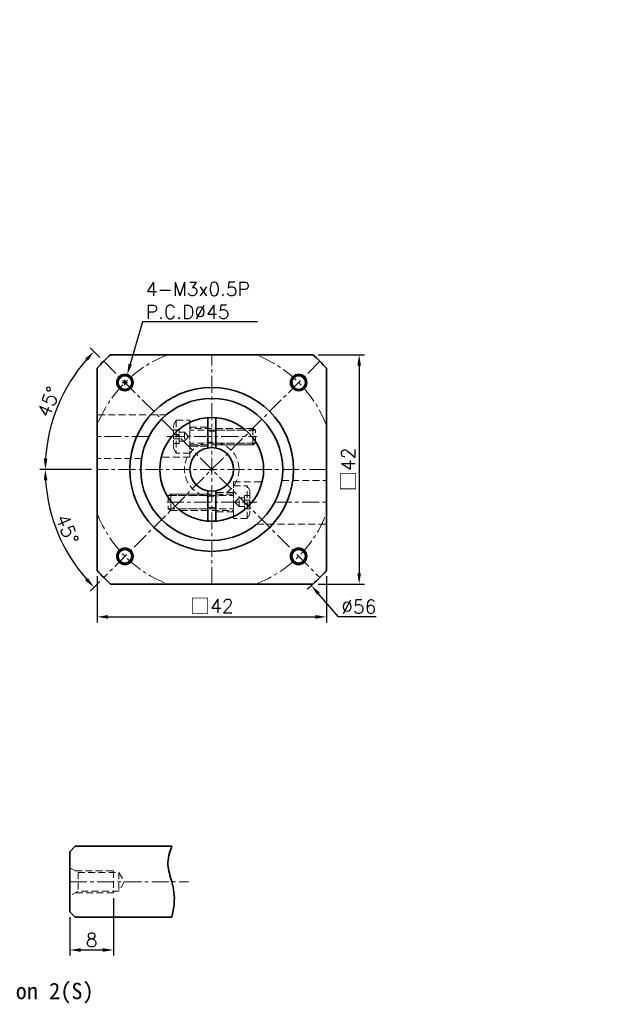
# Model space of a CAD drawing. Header units: millimetres. Extents: x -189 to 775, y -31 to 500.
# Tile 2 of 2: x 9 to 116, y -31 to 149. Entities that reach past the tile are written whole.
import ezdxf

# ---------------------------------------------------------------- set-up
doc = ezdxf.new("R2010")
doc.units = ezdxf.units.MM
doc.header["$LTSCALE"] = 2.5
doc.linetypes.add('CENTER', pattern=[2, 1.25, -0.25, 0.25, -0.25])
doc.linetypes.add('DASHED', pattern=[0.75, 0.5, -0.25])
doc.layers.get('0').update_dxf_attribs({"lineweight": 35})
for name, color, linetype, lineweight in [('DIM', 6, 'Continuous', 18), ('中心線', 1, 'CENTER', 18), ('虛線', 5, 'DASHED', 18)]:
    doc.layers.add(name, color=color, linetype=linetype, lineweight=lineweight)
doc.styles.get("Standard").update_dxf_attribs({"font": 'romans.shx'})
doc.dimstyles.new('R', dxfattribs={"dimtxt": 2.5, "dimasz": 2, "dimexe": 1, "dimexo": 1, "dimgap": 0.6, "dimtad": 1, "dimtoh": 1, "dimdec": 4, "dimdsep": 46, "dimtxsty": 'Standard', "dimcen": 0.5, "dimdle": 1, "dimclrt": 7, "dimadec": 4, "dimazin": 2, "dimtfac": 1, "dimtdec": 4, "dimtofl": 0, "dimtmove": 0, "dimatfit": 3, "dimfxl": 0, "dimtolj": 1, "dimarcsym": 0})
doc.dimstyles.get("Standard").update_dxf_attribs({"dimtxt": 2.5, "dimasz": 2, "dimexe": 1, "dimexo": 1, "dimgap": 0.6, "dimtad": 1, "dimdec": 4, "dimdsep": 46, "dimtxsty": 'Standard', "dimcen": 0.5, "dimdle": 1, "dimclrt": 7, "dimadec": 4, "dimazin": 2, "dimtfac": 1, "dimtdec": 4, "dimtofl": 0, "dimtmove": 0, "dimatfit": 3, "dimfxl": 0, "dimtolj": 1, "dimarcsym": 0})

# ---------------------------------------------------------------- blocks, each defined once
blk = doc.blocks.new('*D20')
at = {"layer": 'Defpoints', "color": 0}
for p in [(23.1, 48.23), (65.1, 48.23), (65.1, 39.75)]:
    blk.add_point(p, dxfattribs=at)
at = {"layer": 'DIM', "color": 0, "lineweight": -2}
for p, q in [((23.1, 47.23), (23.1, 38.75)), ((65.1, 47.23), (65.1, 38.75)), ((25.1, 39.75), (63.1, 39.75))]:
    blk.add_line(p, q, dxfattribs=at)
at = {"layer": 'DIM', "color": 0}
for points in [[(25.1, 40.08), (25.1, 39.42), (23.1, 39.75)], [(63.1, 40.08), (63.1, 39.42), (65.1, 39.75)]]:
    blk.add_solid(points, dxfattribs=at)
at = {"layer": 'DIM', "color": 7, "insert": (44.1, 41.7), "char_height": 2.5, "attachment_point": 5}
blk.add_mtext('\\A1;{\\fPMingLiU|b0|i0|c136|p18;\\H1.083x;\\C0;□}42', dxfattribs=at)
blk = doc.blocks.new('*D36')
at = {"layer": 'Defpoints', "color": 0}
for p in [(24.3, 86.55), (17.69, 82), (23.1, 66.75), (65.1, 66.75), (63.9, 46.95)]:
    blk.add_point(p, dxfattribs=at)
at = {"layer": 'DIM', "color": 0, "lineweight": -2}
for p, q in [((23.59, 87.26), (21.83, 89.02)), ((22.1, 66.75), (12.6, 66.75))]:
    blk.add_line(p, q, dxfattribs=at)
blk.add_arc((44.1, 66.75), 30.5, 138.7578, 176.2422, dxfattribs=at)
at = {"layer": 'DIM', "color": 0}
for points in [[(20.92, 87.08), (21.41, 86.63), (22.53, 88.32)], [(14, 68.74), (13.33, 68.76), (13.6, 66.75)]]:
    blk.add_solid(points, dxfattribs=at)
at = {"layer": 'DIM', "color": 7, "insert": (14.21, 79.13), "char_height": 2.5, "attachment_point": 5, "rotation": 67.5}
blk.add_mtext('\\A1;45°', dxfattribs=at)
blk = doc.blocks.new('*D37')
at = {"layer": 'Defpoints', "color": 0}
for p in [(63.9, 86.55), (23.1, 66.75), (65.1, 66.75), (14.64, 58.86), (24.3, 46.95)]:
    blk.add_point(p, dxfattribs=at)
at = {"layer": 'DIM', "color": 0, "lineweight": -2}
for p, q in [((22.1, 66.75), (12.6, 66.75)), ((23.59, 46.24), (21.83, 44.48))]:
    blk.add_line(p, q, dxfattribs=at)
blk.add_arc((44.1, 66.75), 30.5, 183.7578, 221.2422, dxfattribs=at)
at = {"layer": 'DIM', "color": 0}
for points in [[(13.33, 64.74), (14, 64.76), (13.6, 66.75)], [(21.41, 46.87), (20.92, 46.41), (22.53, 45.18)]]:
    blk.add_solid(points, dxfattribs=at)
at = {"layer": 'DIM', "color": 7, "insert": (17.63, 55.79), "char_height": 2.5, "attachment_point": 5, "rotation": 292.5}
blk.add_mtext('\\A1;45°', dxfattribs=at)
blk = doc.blocks.new('A$C049F1E56')
at = {"layer": '虛線', "color": 7}
for p, q in [((0.5, 6), (0.5, 0)), ((15, 4.2), (3, 4.2)), ((14.5, 4.5), (3.2, 4.5)), ((14.5, 4.5), (14.5, 1.5)), ((15, 4.2), (14.5, 4.5)), ((15, 1.8), (15, 4.2)), ((15, 1.8), (3, 1.8)), ((3.2, 1.5), (14.5, 1.5)), ((14.5, 1.5), (15, 1.8))]:
    blk.add_line(p, q, dxfattribs=at)
for points in [[(0.5, 0), (0, 0.87), (0, 5.13), (0.5, 6), (3, 6), (3, 0)], [(0, 4.23), (0, 1.77), (1, 1.77), (1, 4.23)], [(1, 2.19), (1, 3.81), (2, 3.81), (2, 2.19)], [(0, 3.37), (0, 2.63), (1, 2.63), (1, 3.37)]]:
    blk.add_lwpolyline(points, close=True, dxfattribs=at)
blk.add_lwpolyline([(2, 3.81), (2.76, 3), (2, 2.19)], dxfattribs=at)
for centre, start, end in [((3.2, 4.7), 180, 270), ((3.2, 1.3), 90, 180)]:
    blk.add_arc(centre, 0.2, start, end, dxfattribs=at)
blk = doc.blocks.new('A$C4257326B')
at = {"color": 7}
for p, q in [((8.75, 18.97), (8.75, 13.43)), ((10.25, 18.97), (10.25, 13.43)), ((8.75, 5.57), (8.75, 0.03)), ((10.25, 5.57), (10.25, 0.03))]:
    blk.add_line(p, q, dxfattribs=at)
for radius in [9.5, 4]:
    blk.add_circle((9.5, 9.5), radius, dxfattribs=at)
at = {"layer": '中心線', "color": 7}
for p, q in [((1.25, 15.5), (17.75, 15.5)), ((1.25, 3.5), (17.75, 3.5))]:
    blk.add_line(p, q, dxfattribs=at)
at = {"layer": '虛線', "color": 7}
for p, q in [((5.5, 17.25), (8.75, 17.25)), ((10.25, 17), (15.33, 17)), ((10.25, 16.7), (15.7, 16.7)), ((5.5, 13.75), (8.75, 13.75)), ((10.25, 14.3), (17.7, 14.3)), ((10.25, 14), (17.87, 14)), ((8.75, 5), (1.13, 5)), ((8.75, 4.7), (1.3, 4.7)), ((13.5, 5.25), (10.25, 5.25)), ((8.75, 2.3), (3.3, 2.3)), ((8.75, 2), (3.67, 2)), ((13.5, 1.75), (10.25, 1.75))]:
    blk.add_line(p, q, dxfattribs=at)
for points in [[(5.5, 18.12), (5.5, 11.75), (0.27, 11.75)], [(13.5, 0.88), (13.5, 7.25)], [(13.5, 7.25), (18.73, 7.25)]]:
    blk.add_lwpolyline(points, dxfattribs=at)
blk.add_circle((9.5, 9.5), 5, dxfattribs=at)
for start, end in [(83.8494, 96.1506), (263.8494, 276.1506)]:
    blk.add_arc((9.5, 9.5), 7, start, end, dxfattribs=at)
blk.add_blockref('A$C049F1E56', (2.5, 12.5), dxfattribs=at)
at = {"layer": '虛線', "color": 7, "rotation": 180}
blk.add_blockref('A$C049F1E56', (16.5, 6.5), dxfattribs=at)
blk = doc.blocks.new('*D43')
at = {"layer": 'Defpoints', "color": 0}
for p in [(26.1, -10.75), (18.1, -14.25), (18.1, -21.25)]:
    blk.add_point(p, dxfattribs=at)
at = {"layer": 'DIM', "color": 0, "lineweight": -2}
for p, q in [((26.1, -11.75), (26.1, -22.25)), ((18.1, -15.25), (18.1, -22.25)), ((24.1, -21.25), (20.1, -21.25))]:
    blk.add_line(p, q, dxfattribs=at)
at = {"layer": 'DIM', "color": 0}
for points in [[(20.1, -20.92), (20.1, -21.58), (18.1, -21.25)], [(24.1, -20.92), (24.1, -21.58), (26.1, -21.25)]]:
    blk.add_solid(points, dxfattribs=at)
at = {"layer": 'DIM', "color": 7, "insert": (22.1, -19.4), "char_height": 2.5, "attachment_point": 5}
blk.add_mtext('\\A1;8', dxfattribs=at)
blk = doc.blocks.new('*D45')
at = {"layer": 'Defpoints', "color": 0}
for p in [(62.62, 87.75), (62.62, 45.75), (71.1, 45.75)]:
    blk.add_point(p, dxfattribs=at)
at = {"layer": 'DIM', "color": 0, "lineweight": -2}
for p, q in [((63.62, 87.75), (72.1, 87.75)), ((71.1, 85.75), (71.1, 47.75)), ((63.62, 45.75), (72.1, 45.75))]:
    blk.add_line(p, q, dxfattribs=at)
at = {"layer": 'DIM', "color": 0}
for points in [[(70.77, 85.75), (71.43, 85.75), (71.1, 87.75)], [(70.77, 47.75), (71.43, 47.75), (71.1, 45.75)]]:
    blk.add_solid(points, dxfattribs=at)
at = {"layer": 'DIM', "color": 7, "insert": (69.15, 66.75), "char_height": 2.5, "attachment_point": 5, "rotation": 90}
blk.add_mtext('\\A1;{\\fPMingLiU|b0|i0|c136|p18;\\H1.083x;\\C0;□\\Fromans|c136;\\H0.92336x;\\C7;42}', dxfattribs=at)
blk = doc.blocks.new('*D46')
at = {"layer": 'Defpoints', "color": 0}
for p in [(25.86, 87.99), (62.34, 45.51)]:
    blk.add_point(p, dxfattribs=at)
at = {"layer": 'DIM', "color": 0, "lineweight": -2}
for p, q in [((43.6, 66.75), (44.6, 66.75)), ((44.1, 66.25), (44.1, 67.25)), ((67.29, 39.75), (63.65, 43.99)), ((74.2, 39.75), (67.29, 39.75))]:
    blk.add_line(p, q, dxfattribs=at)
blk.add_arc((44.1, 66.75), 28, 308.611, 311.4096, dxfattribs=at)
at = {"layer": 'DIM', "color": 0}
blk.add_solid([(63.9, 44.21), (63.39, 43.77), (62.34, 45.51)], dxfattribs=at)
at = {"layer": 'DIM', "color": 7, "insert": (71.04, 41.6), "char_height": 2.5, "attachment_point": 5}
blk.add_mtext('\\A1;∅56', dxfattribs=at)
blk = doc.blocks.new('*D47')
at = {"layer": 'Defpoints', "color": 0}
for p in [(28.61, 84.1), (27.77, 81.22)]:
    blk.add_point(p, dxfattribs=at)
at = {"layer": 'DIM', "color": 0, "lineweight": -2}
for p, q in [((31.42, 93.75), (29.17, 86.02)), ((52.49, 93.75), (31.42, 93.75)), ((28.19, 82.16), (28.19, 83.16)), ((27.69, 82.66), (28.69, 82.66))]:
    blk.add_line(p, q, dxfattribs=at)
at = {"layer": 'DIM', "color": 0}
blk.add_solid([(28.85, 86.11), (29.49, 85.93), (28.61, 84.1)], dxfattribs=at)
at = {"layer": 'DIM', "color": 7, "insert": (32.02, 101.02), "char_height": 2.5, "attachment_point": 1}
blk.add_mtext('\\A1;4-M3x0.5P\\PP.C.D%%C45', dxfattribs=at)

msp = doc.modelspace()

# ---------------------------------------------------------------- linework, layer by layer
at = {"color": 7}
for p, q in [((25.58024, 87.74944), (62.62076, 87.74944)), ((23.1005, 48.22918), (23.1005, 85.2697)), ((65.1005, 85.2697), (65.1005, 48.22918)), ((62.62076, 45.74944), (25.58024, 45.74944))]:
    msp.add_line(p, q, dxfattribs=at)
msp.add_lwpolyline([(36.8005, -15.25056), (19.1005, -15.25056), (18.1005, -14.25056), (18.1005, -3.25056), (19.1005, -2.25056), (36.8005, -2.25056)])
at = {"color": 0}
for centre, radius in [((28.1906, 82.65934), 1.5), ((28.1906, 82.65934), 1.25), ((60.01041, 82.65934), 1.5), ((60.01041, 82.65934), 1.25), ((44.1005, 66.74944), 15), ((28.1906, 50.83953), 1.5), ((60.01041, 50.83953), 1.5), ((28.1906, 50.83953), 1.25), ((60.01041, 50.83953), 1.25)]:
    msp.add_circle(centre, radius, dxfattribs=at)
at = {"color": 7}
msp.add_circle((44.1005, 66.74944), 13, dxfattribs=at)
for start, end in [(131.4096221, 138.5903779), (41.4096221, 48.5903779), (221.4096221, 228.5903779), (311.4096221, 318.5903779)]:
    msp.add_arc((44.1005, 66.74944), 28, start, end, dxfattribs=at)
msp.add_spline([(36.8005, -2.25056), (36.05403, -5.63853), (36.8005, -8.75056), (37.21695, -12.69865), (36.8005, -15.25056)], degree=3)
at = {"layer": '中心線', "color": 7}
for p, q in [((24.30151, 86.54843), (63.89949, 46.95045)), ((63.89949, 86.54843), (24.30151, 46.95045)), ((44.1005, 45.74944), (44.1005, 87.74944)), ((32.56794, 72.74944), (23.1005, 72.74944)), ((65.1005, 66.74944), (23.1005, 66.74944)), ((55.63307, 60.74944), (65.1005, 60.74944)), ((18.1005, -8.75056), (39.84926, -8.75056))]:
    msp.add_line(p, q, dxfattribs=at)
for start, end in [(111.0394698, 158.9605302), (21.0394698, 68.9605302), (201.0394698, 248.9605302), (291.0394698, 338.9605302)]:
    msp.add_arc((44.1005, 66.74944), 22.5, start, end, dxfattribs=at)
at = {"layer": '虛線', "color": 7}
for p, q in [((35.79388, 76.74944), (23.1005, 76.74944)), ((31.25527, 68.74944), (23.1005, 68.74944)), ((56.94574, 64.74944), (65.1005, 64.74944)), ((52.40713, 56.74944), (65.1005, 56.74944)), ((18.1005, -6.18454), (19.6005, -7.05056)), ((19.08089, -6.75056), (26.1005, -6.75056)), ((19.6005, -7.05056), (19.6005, -10.45056)), ((19.6005, -7.05056), (27.1005, -7.05056)), ((26.1005, -6.75056), (26.1005, -10.75056)), ((27.1005, -7.05056), (27.1005, -10.45056)), ((27.1005, -7.05056), (28.082, -8.75056)), ((28.082, -8.75056), (27.1005, -10.45056)), ((19.6005, -10.45056), (18.1005, -11.31659)), ((26.1005, -10.75056), (19.08089, -10.75056)), ((27.1005, -10.45056), (19.6005, -10.45056))]:
    msp.add_line(p, q, dxfattribs=at)

# ---------------------------------------------------------------- block references
at = {"color": 7}
msp.add_blockref('A$C4257326B', (34.6005, 57.24944), dxfattribs=at)

# ---------------------------------------------------------------- texts
at = {"insert": (-12.22394, -27.25056), "char_height": 3, "width": 47.4777489, "attachment_point": 1}
msp.add_mtext('{\\fDFKai-SB|b1|i0|c0|p65;Shaft Option \\fDFKai-SB|b1|i0|c136|p65;2\\fDFKai-SB|b1|i0|c0|p65;(\\fDFKai-SB|b1|i0|c136|p65;S\\fDFKai-SB|b1|i0|c0|p65;)}', dxfattribs=at)
at = {"layer": 'DIM', "color": 7, "char_height": 3.125, "width": 2}
for insert, attachment_point in [((88.33562, 149.09553), 1), ((116.37101, 133.97787), 1), ((11.83562, -4.02947), 9), ((39.87101, -19.14713), 9)]:
    msp.add_mtext('\\A1;', dxfattribs=dict(at, insert=insert, attachment_point=attachment_point))

# ---------------------------------------------------------------- dimensions: what is measured, and where the dimension line sits
at = {"layer": 'DIM', "color": 0}
dim = msp.add_diameter_dim_2p(p1=(27.77168, 81.21903), p2=(28.60952, 84.09965), text='4-M3x0.5P\\PP.C.D%%C45', dimstyle='R', dxfattribs=at)
dim.commit()
dim.dimension.update_dxf_attribs({"geometry": '*D47', "text_midpoint": (42.2543, 93.74944), "dimtype": 163})
at = {"layer": 'DIM', "color": 7}
for base, line1, line2, picture, middle in [((17.68673, 81.99944), ((65.1005, 66.74944), (23.1005, 66.74944)), ((24.30151, 86.54843), (63.89949, 46.95045)), '*D36', (15.92218, 78.42128)), ((14.63977, 58.85546), ((63.89949, 86.54843), (24.30151, 46.95045)), ((65.1005, 66.74944), (23.1005, 66.74944)), '*D37', (15.92218, 55.07759))]:
    dim = msp.add_angular_dim_2l(base=base, line1=line1, line2=line2, dimstyle='Standard', override={"dimtofl": 1}, dxfattribs=at)
    dim.commit()
    dim.dimension.update_dxf_attribs({"geometry": picture, "text_midpoint": middle, "dimtype": 162})
at = {"layer": 'DIM', "color": 0}
dim = msp.add_diameter_dim_2p(p1=(25.85759, 87.99081), p2=(62.34342, 45.50806), dimstyle='R', dxfattribs=at)
dim.commit()
dim.dimension.update_dxf_attribs({"geometry": '*D46', "text_midpoint": (71.04391, 39.74944), "dimtype": 163})
dim = msp.add_linear_dim(base=(71.1005, 45.74944), p1=(62.62076, 87.74944), p2=(62.62076, 45.74944), angle=90, text='{\\fPMingLiU|b0|i0|c136|p18;\\H1.083x;\\C0;□\\Fromans|c136;\\H0.92336x;\\C7;<>}', dimstyle='Standard', dxfattribs=at)
dim.commit()
dim.dimension.update_dxf_attribs({"geometry": '*D45', "text_midpoint": (69.14675, 66.74944)})
at = {"layer": 'DIM', "color": 7}
dim = msp.add_linear_dim(base=(65.1005, 39.74944), p1=(23.1005, 48.22918), p2=(65.1005, 48.22918), text='{\\fPMingLiU|b0|i0|c136|p18;\\H1.083x;\\C0;□}<>', dimstyle='Standard', override={"dimtofl": 1}, dxfattribs=at)
dim.commit()
dim.dimension.update_dxf_attribs({"geometry": '*D20', "text_midpoint": (44.1005, 39.74944), "dimtype": 160})
dim = msp.add_linear_dim(base=(18.1005, -21.25056), p1=(26.1005, -10.75056), p2=(18.1005, -14.25056), dimstyle='Standard', override={"dimtofl": 1}, dxfattribs=at)
dim.commit()
dim.dimension.update_dxf_attribs({"geometry": '*D43', "text_midpoint": (22.1005, -21.25056), "dimtype": 160})

doc.saveas('drawing.dxf')
